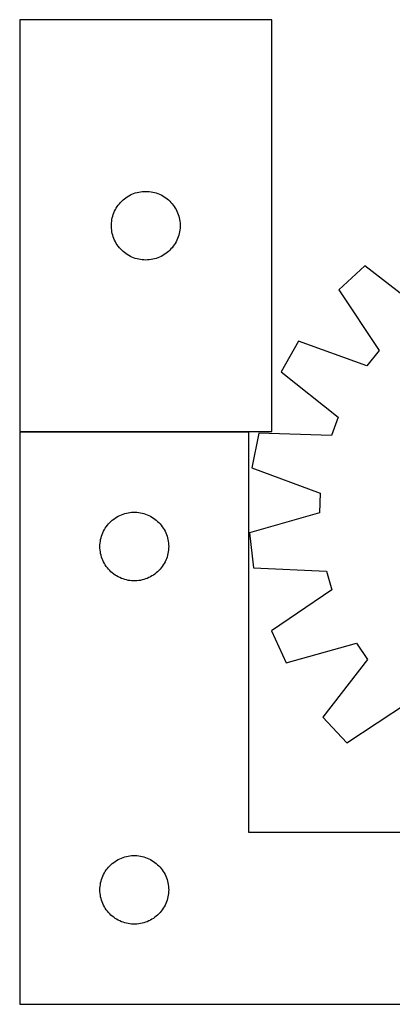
# Model space of a CAD drawing. Header units: millimetres. Extents: x 7 to 1493, y 7 to 442.
# Tile 1 of 5: x 7 to 169, y 7 to 437. Entities that reach past the tile are written whole.
import ezdxf

# ---------------------------------------------------------------- set-up
doc = ezdxf.new("R2010")
doc.units = ezdxf.units.MM
doc.layers.add('COMMON', color=5, linetype='CONTINUOUS', true_color=0x0000ff)
doc.layers.add('CUT', color=7, linetype='CONTINUOUS', true_color=0x000000)

msp = doc.modelspace()

# ---------------------------------------------------------------- linework, layer by layer
at = {"layer": 'COMMON'}
msp.add_line((6.539123, 256.705042), (106.539123, 256.705042), dxfattribs=at)
at = {"layer": 'CUT'}
for p, q in [((116.539123, 436.805043), (6.539123, 436.805043)), ((6.539123, 436.805043), (6.539123, 256.805043)), ((116.539123, 256.805043), (116.539123, 436.805043)), ((57.719056, 361.310459), (58.470842, 361.487878)), ((58.470842, 361.487878), (59.230764, 361.626362)), ((59.230764, 361.626362), (59.996808, 361.725541)), ((59.996808, 361.725541), (60.766941, 361.785155)), ((60.766941, 361.785155), (61.539123, 361.805043)), ((61.539123, 361.805043), (62.311304, 361.785155)), ((62.311304, 361.785155), (63.081438, 361.725541)), ((63.081438, 361.725541), (63.847481, 361.626362)), ((63.847481, 361.626362), (64.607404, 361.487878)), ((64.607404, 361.487878), (65.359189, 361.310459)), ((50.530842, 356.994143), (51.06996, 357.547326)), ((51.06996, 357.547326), (51.636841, 358.072022)), ((51.636841, 358.072022), (52.22998, 358.56684)), ((52.22998, 358.56684), (52.847806, 359.030468)), ((52.847806, 359.030468), (53.48868, 359.461677)), ((53.48868, 359.461677), (54.150902, 359.859322)), ((54.150902, 359.859322), (54.832716, 360.222349)), ((54.832716, 360.222349), (55.532314, 360.549797)), ((55.532314, 360.549797), (56.247841, 360.840796)), ((56.247841, 360.840796), (56.9774, 361.094574)), ((56.9774, 361.094574), (57.719056, 361.310459)), ((65.359189, 361.310459), (66.100845, 361.094574)), ((66.100845, 361.094574), (66.830404, 360.840796)), ((66.830404, 360.840796), (67.545931, 360.549797)), ((67.545931, 360.549797), (68.24553, 360.222349)), ((68.24553, 360.222349), (68.927344, 359.859322)), ((68.927344, 359.859322), (69.589566, 359.461677)), ((69.589566, 359.461677), (70.230439, 359.030468)), ((70.230439, 359.030468), (70.848265, 358.56684)), ((70.848265, 358.56684), (71.441404, 358.072022)), ((71.441404, 358.072022), (72.008285, 357.547326)), ((72.008285, 357.547326), (72.547403, 356.994143)), ((47.644263, 352.455962), (47.953589, 353.163759)), ((47.953589, 353.163759), (48.298941, 353.854694)), ((48.298941, 353.854694), (48.679403, 354.526935)), ((48.679403, 354.526935), (49.093967, 355.178699)), ((49.093967, 355.178699), (49.541534, 355.808257)), ((49.541534, 355.808257), (50.020916, 356.413941)), ((50.020916, 356.413941), (50.530842, 356.994143)), ((72.547403, 356.994143), (73.057329, 356.413941)), ((73.057329, 356.413941), (73.536711, 355.808257)), ((73.536711, 355.808257), (73.984278, 355.178699)), ((73.984278, 355.178699), (74.398842, 354.526935)), ((74.398842, 354.526935), (74.779305, 353.854694)), ((74.779305, 353.854694), (75.124657, 353.163759)), ((75.124657, 353.163759), (75.433982, 352.455962)), ((46.58386, 347.962675), (46.663283, 348.731019)), ((46.663283, 348.731019), (46.782153, 349.494255)), ((46.782153, 349.494255), (46.940157, 350.250359)), ((46.940157, 350.250359), (47.136875, 350.997328)), ((47.136875, 350.997328), (47.371784, 351.733179)), ((47.371784, 351.733179), (47.644263, 352.455962)), ((75.433982, 352.455962), (75.706461, 351.733179)), ((75.706461, 351.733179), (75.941371, 350.997328)), ((75.941371, 350.997328), (76.138088, 350.250359)), ((76.138088, 350.250359), (76.296092, 349.494255)), ((76.296092, 349.494255), (76.414963, 348.731019)), ((76.414963, 348.731019), (76.494386, 347.962675)), ((46.544096, 347.191262), (46.58386, 347.962675)), ((46.544096, 346.418825), (46.544096, 347.191262)), ((46.58386, 345.647411), (46.544096, 346.418825)), ((46.663283, 344.879068), (46.58386, 345.647411)), ((46.782153, 344.115832), (46.663283, 344.879068)), ((76.414963, 344.879068), (76.296092, 344.115832)), ((76.494386, 345.647411), (76.414963, 344.879068)), ((76.494386, 347.962675), (76.53415, 347.191262)), ((76.53415, 346.418825), (76.494386, 345.647411)), ((76.53415, 347.191262), (76.53415, 346.418825)), ((46.940157, 343.359727), (46.782153, 344.115832)), ((47.136875, 342.612759), (46.940157, 343.359727)), ((47.371784, 341.876907), (47.136875, 342.612759)), ((47.644263, 341.154125), (47.371784, 341.876907)), ((47.953589, 340.446327), (47.644263, 341.154125)), ((48.298941, 339.755392), (47.953589, 340.446327)), ((75.124657, 340.446327), (74.779305, 339.755392)), ((75.433982, 341.154125), (75.124657, 340.446327)), ((75.706461, 341.876907), (75.433982, 341.154125)), ((75.941371, 342.612759), (75.706461, 341.876907)), ((76.138088, 343.359727), (75.941371, 342.612759)), ((76.296092, 344.115832), (76.138088, 343.359727)), ((48.679403, 339.083151), (48.298941, 339.755392)), ((49.093967, 338.431387), (48.679403, 339.083151)), ((49.541534, 337.801829), (49.093967, 338.431387)), ((50.020916, 337.196146), (49.541534, 337.801829)), ((50.530842, 336.615943), (50.020916, 337.196146)), ((51.06996, 336.06276), (50.530842, 336.615943)), ((51.636841, 335.538064), (51.06996, 336.06276)), ((72.008285, 336.06276), (71.441404, 335.538064)), ((72.547403, 336.615943), (72.008285, 336.06276)), ((73.057329, 337.196146), (72.547403, 336.615943)), ((73.536711, 337.801829), (73.057329, 337.196146)), ((73.984278, 338.431387), (73.536711, 337.801829)), ((74.398842, 339.083151), (73.984278, 338.431387)), ((74.779305, 339.755392), (74.398842, 339.083151)), ((52.22998, 335.043246), (51.636841, 335.538064)), ((52.847806, 334.579618), (52.22998, 335.043246)), ((53.48868, 334.14841), (52.847806, 334.579618)), ((54.150902, 333.750765), (53.48868, 334.14841)), ((54.832716, 333.387737), (54.150902, 333.750765)), ((55.532314, 333.06029), (54.832716, 333.387737)), ((56.247841, 332.769291), (55.532314, 333.06029)), ((56.9774, 332.515513), (56.247841, 332.769291)), ((57.719056, 332.299627), (56.9774, 332.515513)), ((58.470842, 332.122208), (57.719056, 332.299627)), ((59.230764, 331.983725), (58.470842, 332.122208)), ((59.996808, 331.884545), (59.230764, 331.983725)), ((60.766941, 331.824932), (59.996808, 331.884545)), ((61.539123, 331.805043), (60.766941, 331.824932)), ((62.311304, 331.824932), (61.539123, 331.805043)), ((63.081438, 331.884545), (62.311304, 331.824932)), ((63.847481, 331.983725), (63.081438, 331.884545)), ((64.607404, 332.122208), (63.847481, 331.983725)), ((65.359189, 332.299627), (64.607404, 332.122208)), ((66.100845, 332.515513), (65.359189, 332.299627)), ((66.830404, 332.769291), (66.100845, 332.515513)), ((67.545931, 333.06029), (66.830404, 332.769291)), ((68.24553, 333.387737), (67.545931, 333.06029)), ((68.927344, 333.750765), (68.24553, 333.387737)), ((69.589566, 334.14841), (68.927344, 333.750765)), ((70.230439, 334.579618), (69.589566, 334.14841)), ((70.848265, 335.043246), (70.230439, 334.579618)), ((71.441404, 335.538064), (70.848265, 335.043246)), ((157.087469, 329.271777), (145.805285, 318.810281)), ((182.170799, 309.783285), (157.087469, 329.271777)), ((145.805285, 318.810281), (163.347544, 292.329271)), ((128.171684, 296.370987), (120.674469, 282.935128)), ((158.049623, 285.587506), (128.171684, 296.370987)), ((163.347544, 292.329271), (158.049623, 285.587506)), ((120.674469, 282.935128), (145.541231, 263.171047)), ((145.541231, 263.171047), (142.585929, 255.122099)), ((6.539123, 256.805043), (116.539123, 256.805043)), ((106.539123, 256.605042), (6.539123, 256.605042)), ((6.539123, 256.605042), (6.539123, 6.605042)), ((106.539123, 81.605042), (106.539123, 256.605042)), ((110.838041, 256.145008), (107.859675, 241.04998)), ((142.585929, 255.122099), (110.838041, 256.145008)), ((107.859675, 241.04998), (137.616808, 229.937474)), ((137.616808, 229.937474), (137.29341, 221.369231)), ((48.165467, 219.050197), (48.817231, 219.464762)), ((48.817231, 219.464762), (49.489472, 219.845224)), ((49.489472, 219.845224), (50.180407, 220.190576)), ((50.180407, 220.190576), (50.888204, 220.499902)), ((50.888204, 220.499902), (51.610987, 220.772381)), ((51.610987, 220.772381), (52.346838, 221.00729)), ((52.346838, 221.00729), (53.093807, 221.204008)), ((53.093807, 221.204008), (53.849911, 221.362011)), ((53.849911, 221.362011), (54.613147, 221.480882)), ((54.613147, 221.480882), (55.381491, 221.560305)), ((55.381491, 221.560305), (56.152904, 221.600069)), ((56.152904, 221.600069), (56.925341, 221.600069)), ((56.925341, 221.600069), (57.696755, 221.560305)), ((57.696755, 221.560305), (58.465098, 221.480882)), ((58.465098, 221.480882), (59.228334, 221.362011)), ((59.228334, 221.362011), (59.984439, 221.204008)), ((59.984439, 221.204008), (60.731407, 221.00729)), ((60.731407, 221.00729), (61.467258, 220.772381)), ((61.467258, 220.772381), (62.190041, 220.499902)), ((62.190041, 220.499902), (62.897839, 220.190576)), ((62.897839, 220.190576), (63.588774, 219.845224)), ((63.588774, 219.845224), (64.261015, 219.464762)), ((64.261015, 219.464762), (64.912778, 219.050197)), ((137.29341, 221.369231), (106.783278, 212.531439)), ((43.882489, 214.655485), (44.313698, 215.296359)), ((44.313698, 215.296359), (44.777326, 215.914184)), ((44.777326, 215.914184), (45.272144, 216.507324)), ((45.272144, 216.507324), (45.79684, 217.074205)), ((45.79684, 217.074205), (46.350023, 217.613323)), ((46.350023, 217.613323), (46.930225, 218.123249)), ((46.930225, 218.123249), (47.535908, 218.602631)), ((47.535908, 218.602631), (48.165467, 219.050197)), ((64.912778, 219.050197), (65.542337, 218.602631)), ((65.542337, 218.602631), (66.14802, 218.123249)), ((66.14802, 218.123249), (66.728223, 217.613323)), ((66.728223, 217.613323), (67.281405, 217.074205)), ((67.281405, 217.074205), (67.806102, 216.507324)), ((67.806102, 216.507324), (68.30092, 215.914184)), ((68.30092, 215.914184), (68.764548, 215.296359)), ((68.764548, 215.296359), (69.195756, 214.655485)), ((42.033707, 210.425109), (42.249592, 211.166765)), ((42.249592, 211.166765), (42.50337, 211.896324)), ((42.50337, 211.896324), (42.794369, 212.611851)), ((42.794369, 212.611851), (43.121816, 213.311449)), ((43.121816, 213.311449), (43.484844, 213.993263)), ((43.484844, 213.993263), (43.882489, 214.655485)), ((69.195756, 214.655485), (69.593401, 213.993263)), ((69.593401, 213.993263), (69.956429, 213.311449)), ((69.956429, 213.311449), (70.283876, 212.611851)), ((70.283876, 212.611851), (70.574875, 211.896324)), ((70.574875, 211.896324), (70.828653, 211.166765)), ((70.828653, 211.166765), (71.044539, 210.425109)), ((106.783278, 212.531439), (108.615304, 197.254848)), ((41.539123, 206.605042), (41.559011, 207.377224)), ((41.559011, 205.832861), (41.539123, 206.605042)), ((41.559011, 207.377224), (41.618625, 208.147357)), ((41.618625, 208.147357), (41.717804, 208.913401)), ((41.717804, 208.913401), (41.856287, 209.673323)), ((41.856287, 209.673323), (42.033707, 210.425109)), ((71.044539, 210.425109), (71.221958, 209.673323)), ((71.221958, 209.673323), (71.360441, 208.913401)), ((71.360441, 208.913401), (71.459621, 208.147357)), ((71.459621, 208.147357), (71.519234, 207.377224)), ((71.519234, 207.377224), (71.539123, 206.605042)), ((71.539123, 206.605042), (71.519234, 205.832861)), ((41.618625, 205.062727), (41.559011, 205.832861)), ((41.717804, 204.296684), (41.618625, 205.062727)), ((41.856287, 203.536761), (41.717804, 204.296684)), ((42.033707, 202.784975), (41.856287, 203.536761)), ((42.249592, 202.04332), (42.033707, 202.784975)), ((71.044539, 202.784975), (70.828653, 202.04332)), ((71.221958, 203.536761), (71.044539, 202.784975)), ((71.360441, 204.296684), (71.221958, 203.536761)), ((71.459621, 205.062727), (71.360441, 204.296684)), ((71.519234, 205.832861), (71.459621, 205.062727)), ((42.50337, 201.313761), (42.249592, 202.04332)), ((42.794369, 200.598234), (42.50337, 201.313761)), ((43.121816, 199.898635), (42.794369, 200.598234)), ((43.484844, 199.216821), (43.121816, 199.898635)), ((43.882489, 198.554599), (43.484844, 199.216821)), ((44.313698, 197.913726), (43.882489, 198.554599)), ((44.777326, 197.2959), (44.313698, 197.913726)), ((68.764548, 197.913726), (68.30092, 197.2959)), ((69.195756, 198.554599), (68.764548, 197.913726)), ((69.593401, 199.216821), (69.195756, 198.554599)), ((69.956429, 199.898635), (69.593401, 199.216821)), ((70.283876, 200.598234), (69.956429, 199.898635)), ((70.574875, 201.313761), (70.283876, 200.598234)), ((70.828653, 202.04332), (70.574875, 201.313761)), ((45.272144, 196.70276), (44.777326, 197.2959)), ((45.79684, 196.13588), (45.272144, 196.70276)), ((46.350023, 195.596762), (45.79684, 196.13588)), ((46.930225, 195.086836), (46.350023, 195.596762)), ((47.535908, 194.607454), (46.930225, 195.086836)), ((48.165467, 194.159887), (47.535908, 194.607454)), ((48.817231, 193.745323), (48.165467, 194.159887)), ((49.489472, 193.36486), (48.817231, 193.745323)), ((64.261015, 193.745323), (63.588774, 193.36486)), ((64.912778, 194.159887), (64.261015, 193.745323)), ((65.542337, 194.607454), (64.912778, 194.159887)), ((66.14802, 195.086836), (65.542337, 194.607454)), ((66.728223, 195.596762), (66.14802, 195.086836)), ((67.281405, 196.13588), (66.728223, 195.596762)), ((67.806102, 196.70276), (67.281405, 196.13588)), ((68.30092, 197.2959), (67.806102, 196.70276)), ((108.615304, 197.254848), (140.349973, 195.881686)), ((140.349973, 195.881686), (142.690136, 187.632868)), ((50.180407, 193.019508), (49.489472, 193.36486)), ((50.888204, 192.710183), (50.180407, 193.019508)), ((51.610987, 192.437704), (50.888204, 192.710183)), ((52.346838, 192.202794), (51.610987, 192.437704)), ((53.093807, 192.006077), (52.346838, 192.202794)), ((53.849911, 191.848073), (53.093807, 192.006077)), ((54.613147, 191.729202), (53.849911, 191.848073)), ((55.381491, 191.649779), (54.613147, 191.729202)), ((56.152904, 191.610015), (55.381491, 191.649779)), ((56.925341, 191.610015), (56.152904, 191.610015)), ((57.696755, 191.649779), (56.925341, 191.610015)), ((58.465098, 191.729202), (57.696755, 191.649779)), ((59.228334, 191.848073), (58.465098, 191.729202)), ((59.984439, 192.006077), (59.228334, 191.848073)), ((60.731407, 192.202794), (59.984439, 192.006077)), ((61.467258, 192.437704), (60.731407, 192.202794)), ((62.190041, 192.710183), (61.467258, 192.437704)), ((62.897839, 193.019508), (62.190041, 192.710183)), ((63.588774, 193.36486), (62.897839, 193.019508)), ((142.690136, 187.632868), (116.404303, 169.799478)), ((116.404303, 169.799478), (122.86739, 155.836705)), ((122.86739, 155.836705), (153.473183, 164.337302)), ((153.473183, 164.337302), (158.247836, 157.21536)), ((158.247836, 157.21536), (138.759344, 132.13203)), ((149.220839, 120.849846), (175.70185, 138.392105)), ((138.759344, 132.13203), (149.220839, 120.849846)), ((306.539123, 81.605042), (106.539123, 81.605042)), ((47.535908, 68.602631), (48.165467, 69.050197)), ((48.165467, 69.050197), (48.817231, 69.464762)), ((48.817231, 69.464762), (49.489472, 69.845224)), ((49.489472, 69.845224), (50.180407, 70.190576)), ((50.180407, 70.190576), (50.888204, 70.499902)), ((50.888204, 70.499902), (51.610987, 70.772381)), ((51.610987, 70.772381), (52.346838, 71.00729)), ((52.346838, 71.00729), (53.093807, 71.204008)), ((53.093807, 71.204008), (53.849911, 71.362011)), ((53.849911, 71.362011), (54.613147, 71.480882)), ((54.613147, 71.480882), (55.381491, 71.560305)), ((55.381491, 71.560305), (56.152904, 71.600069)), ((56.152904, 71.600069), (56.925341, 71.600069)), ((56.925341, 71.600069), (57.696755, 71.560305)), ((57.696755, 71.560305), (58.465098, 71.480882)), ((58.465098, 71.480882), (59.228334, 71.362011)), ((59.228334, 71.362011), (59.984439, 71.204008)), ((59.984439, 71.204008), (60.731407, 71.00729)), ((60.731407, 71.00729), (61.467258, 70.772381)), ((61.467258, 70.772381), (62.190041, 70.499902)), ((62.190041, 70.499902), (62.897839, 70.190576)), ((62.897839, 70.190576), (63.588774, 69.845224)), ((63.588774, 69.845224), (64.261015, 69.464762)), ((64.261015, 69.464762), (64.912778, 69.050197)), ((64.912778, 69.050197), (65.542337, 68.602631)), ((43.484844, 63.993263), (43.882489, 64.655485)), ((43.882489, 64.655485), (44.313698, 65.296359)), ((44.313698, 65.296359), (44.777326, 65.914184)), ((44.777326, 65.914184), (45.272144, 66.507324)), ((45.272144, 66.507324), (45.79684, 67.074205)), ((45.79684, 67.074205), (46.350023, 67.613323)), ((46.350023, 67.613323), (46.930225, 68.123249)), ((46.930225, 68.123249), (47.535908, 68.602631)), ((65.542337, 68.602631), (66.14802, 68.123249)), ((66.14802, 68.123249), (66.728223, 67.613323)), ((66.728223, 67.613323), (67.281405, 67.074205)), ((67.281405, 67.074205), (67.806102, 66.507324)), ((67.806102, 66.507324), (68.30092, 65.914184)), ((68.30092, 65.914184), (68.764548, 65.296359)), ((68.764548, 65.296359), (69.195756, 64.655485)), ((69.195756, 64.655485), (69.593401, 63.993263)), ((41.856287, 59.673323), (42.033707, 60.425109)), ((42.033707, 60.425109), (42.249592, 61.166765)), ((42.249592, 61.166765), (42.50337, 61.896324)), ((42.50337, 61.896324), (42.794369, 62.611851)), ((42.794369, 62.611851), (43.121816, 63.311449)), ((43.121816, 63.311449), (43.484844, 63.993263)), ((69.593401, 63.993263), (69.956429, 63.311449)), ((69.956429, 63.311449), (70.283876, 62.611851)), ((70.283876, 62.611851), (70.574875, 61.896324)), ((70.574875, 61.896324), (70.828653, 61.166765)), ((70.828653, 61.166765), (71.044539, 60.425109)), ((71.044539, 60.425109), (71.221958, 59.673323)), ((41.539123, 56.605042), (41.559011, 57.377224)), ((41.559011, 55.832861), (41.539123, 56.605042)), ((41.559011, 57.377224), (41.618625, 58.147357)), ((41.618625, 58.147357), (41.717804, 58.913401)), ((41.717804, 58.913401), (41.856287, 59.673323)), ((71.221958, 59.673323), (71.360441, 58.913401)), ((71.360441, 58.913401), (71.459621, 58.147357)), ((71.459621, 58.147357), (71.519234, 57.377224)), ((71.519234, 57.377224), (71.539123, 56.605042)), ((71.539123, 56.605042), (71.519234, 55.832861)), ((41.618625, 55.062727), (41.559011, 55.832861)), ((41.717804, 54.296684), (41.618625, 55.062727)), ((41.856287, 53.536761), (41.717804, 54.296684)), ((42.033707, 52.784975), (41.856287, 53.536761)), ((42.249592, 52.04332), (42.033707, 52.784975)), ((42.50337, 51.313761), (42.249592, 52.04332)), ((70.828653, 52.04332), (70.574875, 51.313761)), ((71.044539, 52.784975), (70.828653, 52.04332)), ((71.221958, 53.536761), (71.044539, 52.784975)), ((71.360441, 54.296684), (71.221958, 53.536761)), ((71.459621, 55.062727), (71.360441, 54.296684)), ((71.519234, 55.832861), (71.459621, 55.062727)), ((42.794369, 50.598234), (42.50337, 51.313761)), ((43.121816, 49.898635), (42.794369, 50.598234)), ((43.484844, 49.216821), (43.121816, 49.898635)), ((43.882489, 48.554599), (43.484844, 49.216821)), ((44.313698, 47.913726), (43.882489, 48.554599)), ((44.777326, 47.2959), (44.313698, 47.913726)), ((68.764548, 47.913726), (68.30092, 47.2959)), ((69.195756, 48.554599), (68.764548, 47.913726)), ((69.593401, 49.216821), (69.195756, 48.554599)), ((69.956429, 49.898635), (69.593401, 49.216821)), ((70.283876, 50.598234), (69.956429, 49.898635)), ((70.574875, 51.313761), (70.283876, 50.598234)), ((45.272144, 46.70276), (44.777326, 47.2959)), ((45.79684, 46.13588), (45.272144, 46.70276)), ((46.350023, 45.596762), (45.79684, 46.13588)), ((46.930225, 45.086836), (46.350023, 45.596762)), ((47.535908, 44.607454), (46.930225, 45.086836)), ((48.165467, 44.159887), (47.535908, 44.607454)), ((48.817231, 43.745323), (48.165467, 44.159887)), ((49.489472, 43.36486), (48.817231, 43.745323)), ((50.180407, 43.019508), (49.489472, 43.36486)), ((63.588774, 43.36486), (62.897839, 43.019508)), ((64.261015, 43.745323), (63.588774, 43.36486)), ((64.912778, 44.159887), (64.261015, 43.745323)), ((65.542337, 44.607454), (64.912778, 44.159887)), ((66.14802, 45.086836), (65.542337, 44.607454)), ((66.728223, 45.596762), (66.14802, 45.086836)), ((67.281405, 46.13588), (66.728223, 45.596762)), ((67.806102, 46.70276), (67.281405, 46.13588)), ((68.30092, 47.2959), (67.806102, 46.70276)), ((50.888204, 42.710183), (50.180407, 43.019508)), ((51.610987, 42.437704), (50.888204, 42.710183)), ((52.346838, 42.202794), (51.610987, 42.437704)), ((53.093807, 42.006077), (52.346838, 42.202794)), ((53.849911, 41.848073), (53.093807, 42.006077)), ((54.613147, 41.729202), (53.849911, 41.848073)), ((55.381491, 41.649779), (54.613147, 41.729202)), ((56.152904, 41.610015), (55.381491, 41.649779)), ((56.925341, 41.610015), (56.152904, 41.610015)), ((57.696755, 41.649779), (56.925341, 41.610015)), ((58.465098, 41.729202), (57.696755, 41.649779)), ((59.228334, 41.848073), (58.465098, 41.729202)), ((59.984439, 42.006077), (59.228334, 41.848073)), ((60.731407, 42.202794), (59.984439, 42.006077)), ((61.467258, 42.437704), (60.731407, 42.202794)), ((62.190041, 42.710183), (61.467258, 42.437704)), ((62.897839, 43.019508), (62.190041, 42.710183)), ((6.539123, 6.605042), (306.539123, 6.605042))]:
    msp.add_line(p, q, dxfattribs=at)

doc.saveas('drawing.dxf')
